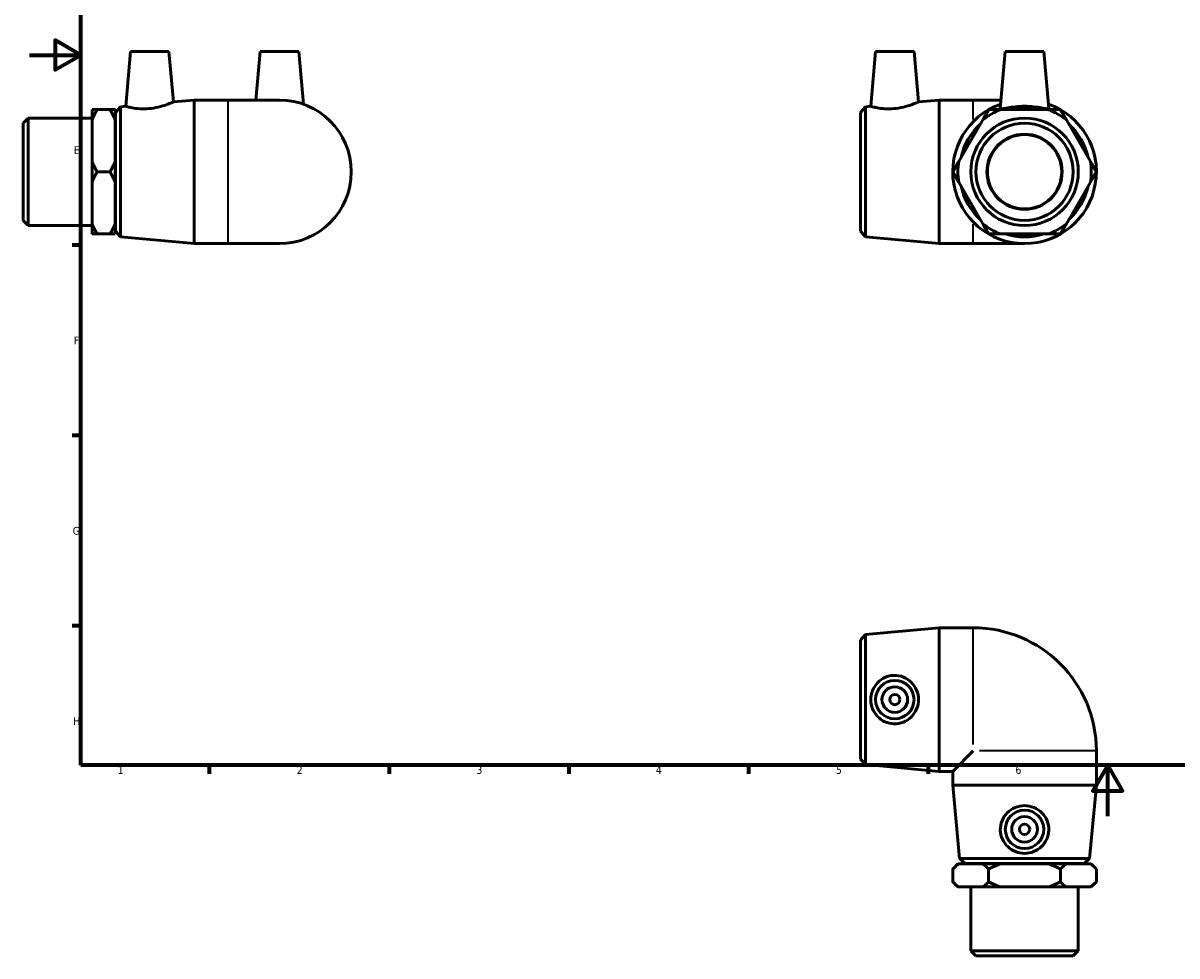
# Model space of a CAD drawing. Header units: millimetres. Extents: x -3 to 897, y -54 to 614.
# Tile 1 of 3: x -3 to 447, y -54 to 309. Entities that reach past the tile are written whole.
import ezdxf

# ---------------------------------------------------------------- set-up
doc = ezdxf.new("R2010")
doc.units = ezdxf.units.MM
for name, color, linetype, lineweight in [('Border (ANSI)', 7, 'Continuous', 70), ('Visible (ANSI)', 7, 'Continuous', 50), ('Visible Narrow (ANSI)', 7, 'Continuous', 35)]:
    doc.layers.add(name, color=color, linetype=linetype, lineweight=lineweight)
doc.styles.add('Note Text (ANSI)', font='tahoma.ttf')

# ---------------------------------------------------------------- blocks, each defined once
blk = doc.blocks.new('Borders Default Border')
at = {"layer": 'Border (ANSI)'}
for p, q in [((20, 222.75), (16.55, 222.75)), ((20, 148.5), (16.55, 148.5)), ((20, 74.25), (16.55, 74.25)), ((70.08, 20), (70.08, 16.55)), ((140.17, 20), (140.17, 16.55)), ((210.25, 20), (210.25, 16.55)), ((280.33, 20), (280.33, 16.55)), ((350.42, 20), (350.42, 16.55))]:
    blk.add_line(p, q, dxfattribs=at)
at = {"layer": 'Border (ANSI)', "flags": 128}
for points in [[(20, 20), (20, 574), (821, 574), (821, 20), (20, 20)], [(0, 297), (20, 297), (10, 302.77), (10, 291.23), (20, 297)], [(420.5, 0), (420.5, 20), (414.73, 10), (426.27, 10), (420.5, 20)]]:
    blk.add_lwpolyline(points, dxfattribs=at)
at = {"layer": 'Border (ANSI)', "color": 230, "true_color": 0xff0080, "char_height": 3.05, "attachment_point": 7, "style": 'Note Text (ANSI)'}
for s, insert in [('E', (17.21, 258.35)), ('F', (17.29, 184.1)), ('G', (16.81, 109.79)), ('H', (16.97, 35.6)), ('1', (34.35, 16.55)), ('2', (104.2, 16.55)), ('3', (174.26, 16.49)), ('4', (244.23, 16.55)), ('5', (314.48, 16.49)), ('6', (384.49, 16.49))]:
    blk.add_mtext(s, dxfattribs=dict(at, insert=insert))

msp = doc.modelspace()

# ---------------------------------------------------------------- linework, layer by layer
at = {"layer": 'Visible (ANSI)'}
for p, q in [((39.359, 298.427), (37.483, 276.995)), ((39.359, 298.427), (54.359, 298.427)), ((54.359, 298.427), (56.085, 278.693)), ((89.959, 298.427), (88.296, 279.427)), ((89.959, 298.427), (104.959, 298.427)), ((104.959, 298.427), (106.76, 277.837)), ((329.939, 298.427), (328.064, 276.995)), ((329.939, 298.427), (344.939, 298.427)), ((344.939, 298.427), (346.666, 278.693)), ((380.539, 298.427), (378.586, 276.102)), ((380.539, 298.427), (395.539, 298.427)), ((395.539, 298.427), (397.493, 276.102)), ((56.085, 278.693), (64.125, 279.427)), ((64.125, 223.427), (64.125, 279.427)), ((64.125, 279.427), (77.459, 279.427)), ((97.459, 279.427), (77.459, 279.427)), ((346.666, 278.693), (354.706, 279.427)), ((354.706, 223.427), (354.706, 279.427)), ((354.706, 279.427), (368.039, 279.427)), ((378.877, 279.427), (368.039, 279.427)), ((24.359, 271.676), (24.359, 275.676)), ((26.359, 275.676), (31.359, 275.676)), ((33.359, 275.676), (33.359, 271.676)), ((33.459, 274.627), (35.45, 276.809)), ((33.459, 228.227), (33.459, 274.627)), ((35.45, 276.809), (37.483, 276.995)), ((35.45, 276.809), (35.45, 226.046)), ((324.039, 274.627), (326.031, 276.809)), ((324.039, 228.227), (324.039, 274.627)), ((326.031, 276.809), (328.064, 276.995)), ((326.031, 276.809), (326.031, 226.046)), ((397.42, 275.676), (378.659, 275.676)), ((-2.541, 270.382), (-0.541, 272.382)), ((-2.541, 232.472), (-2.541, 270.382)), ((-0.541, 272.382), (-0.541, 230.472)), ((-0.541, 272.382), (24.359, 272.382)), ((24.359, 255.428), (24.359, 271.676)), ((33.359, 271.676), (33.359, 255.428)), ((33.359, 271.427), (33.459, 271.427)), ((371.73, 271.676), (362.349, 255.428)), ((413.73, 255.428), (404.349, 271.676)), ((24.359, 247.427), (24.359, 255.428)), ((33.359, 255.428), (33.359, 247.427)), ((26.359, 251.427), (31.359, 251.427)), ((24.359, 231.179), (24.359, 247.427)), ((33.359, 247.427), (33.359, 231.179)), ((362.349, 247.427), (371.73, 231.179)), ((404.349, 231.179), (413.73, 247.427)), ((-2.541, 232.472), (-0.541, 230.472)), ((-0.541, 230.472), (24.359, 230.472)), ((24.359, 227.179), (24.359, 231.179)), ((33.359, 231.427), (33.459, 231.427)), ((33.359, 231.179), (33.359, 227.179)), ((31.359, 227.179), (26.359, 227.179)), ((33.459, 228.227), (35.45, 226.046)), ((35.45, 226.046), (64.125, 223.427)), ((324.039, 228.227), (326.031, 226.046)), ((326.031, 226.046), (354.706, 223.427)), ((378.659, 227.179), (397.42, 227.179)), ((64.125, 223.427), (77.459, 223.427)), ((77.459, 223.427), (97.459, 223.427)), ((354.706, 223.427), (368.039, 223.427)), ((368.039, 223.427), (388.039, 223.427)), ((326.031, 70.911), (354.706, 73.529)), ((354.706, 17.529), (354.706, 73.529)), ((354.706, 73.529), (368.039, 73.529)), ((324.039, 68.729), (326.031, 70.911)), ((324.039, 22.329), (324.039, 68.729)), ((326.031, 70.911), (326.031, 20.147)), ((368.039, 25.529), (360.039, 17.529)), ((416.039, 12.195), (416.039, 25.529)), ((324.039, 22.329), (326.031, 20.147)), ((326.031, 20.147), (354.706, 17.529)), ((354.706, 17.529), (360.039, 17.529)), ((360.039, 12.195), (360.039, 17.529)), ((416.039, 12.195), (360.039, 12.195)), ((362.658, -16.479), (360.039, 12.195)), ((413.421, -16.479), (416.039, 12.195)), ((362.658, -16.479), (413.421, -16.479)), ((364.839, -18.471), (362.658, -16.479)), ((411.239, -18.471), (413.421, -16.479)), ((362.039, -18.571), (360.039, -20.571)), ((360.039, -20.571), (360.039, -25.571)), ((362.039, -18.571), (362.349, -18.571)), ((362.349, -18.571), (371.73, -18.571)), ((411.239, -18.471), (364.839, -18.471)), ((368.039, -18.571), (368.039, -18.471)), ((371.73, -18.571), (378.659, -18.571)), ((374.039, -20.571), (374.039, -25.571)), ((378.659, -18.571), (397.42, -18.571)), ((397.42, -18.571), (404.349, -18.571)), ((402.039, -25.571), (402.039, -20.571)), ((404.349, -18.571), (413.73, -18.571)), ((408.039, -18.571), (408.039, -18.471)), ((413.73, -18.571), (414.039, -18.571)), ((414.039, -18.571), (416.039, -20.571)), ((416.039, -25.571), (416.039, -20.571)), ((362.039, -27.571), (360.039, -25.571)), ((414.039, -27.571), (416.039, -25.571)), ((362.349, -27.571), (362.039, -27.571)), ((371.73, -27.571), (362.349, -27.571)), ((367.084, -52.471), (367.084, -27.571)), ((378.659, -27.571), (371.73, -27.571)), ((397.42, -27.571), (378.659, -27.571)), ((404.349, -27.571), (397.42, -27.571)), ((413.73, -27.571), (404.349, -27.571)), ((408.994, -52.471), (408.994, -27.571)), ((414.039, -27.571), (413.73, -27.571)), ((367.084, -52.471), (408.994, -52.471)), ((369.084, -54.471), (367.084, -52.471)), ((406.994, -54.471), (408.994, -52.471)), ((406.994, -54.471), (369.084, -54.471))]:
    msp.add_line(p, q, dxfattribs=at)
for centre, radius in [((388.039, 251.427), 20.955), ((388.039, 251.427), 18.955), ((388.039, 251.427), 14.668), ((388.039, 251.427), 14.5), ((337.439, 45.529), 7.5), ((337.439, 45.529), 5), ((337.439, 45.529), 2), ((388.039, -5.071), 7.5), ((388.039, -5.071), 5), ((388.039, -5.071), 2)]:
    msp.add_circle(centre, radius, dxfattribs=at)
for centre, radius, start, end in [((97.459, 251.427), 28, 270, 90), ((388.039, 251.427), 28, 109.40192, 70.59808), ((388.039, 251.427), 26, 111.14941, 128.85059), ((388.039, 251.427), 25.382, 72.8151, 107.1849), ((388.039, 251.427), 26, 51.14941, 68.85059), ((388.039, 251.427), 25.382, 132.8151, 167.1849), ((388.039, 251.427), 25.382, 12.8151, 47.1849), ((388.039, 251.427), 26, 171.14941, 188.85059), ((388.039, 251.427), 26, 351.14941, 8.85059), ((388.039, 251.427), 25.382, 192.8151, 227.1849), ((388.039, 251.427), 25.382, 312.8151, 347.1849), ((388.039, 251.427), 26, 231.14941, 248.85059), ((388.039, 251.427), 26, 291.14941, 308.85059), ((388.039, 251.427), 25.382, 252.8151, 287.1849), ((368.039, 25.529), 48, 0, 90)]:
    msp.add_arc(centre, radius, start, end, dxfattribs=at)
for points in [[(24.359, 271.676), (25.161, 273.602), (26.359, 275.676)], [(26.359, 275.676), (25.161, 275.676), (24.359, 275.676)], [(31.359, 275.676), (32.556, 273.602), (33.359, 271.676)], [(33.359, 275.676), (32.556, 275.676), (31.359, 275.676)], [(374.039, 275.676), (372.842, 273.602), (371.73, 271.676)], [(378.659, 275.676), (376.435, 275.676), (374.039, 275.676)], [(402.039, 275.676), (399.644, 275.676), (397.42, 275.676)], [(404.349, 271.676), (403.237, 273.602), (402.039, 275.676)], [(26.359, 251.427), (25.161, 253.502), (24.359, 255.428)], [(33.359, 255.428), (32.556, 253.502), (31.359, 251.427)], [(362.349, 255.428), (361.237, 253.502), (360.039, 251.427)], [(416.039, 251.427), (414.842, 253.502), (413.73, 255.428)], [(24.359, 247.427), (25.161, 249.353), (26.359, 251.427)], [(31.359, 251.427), (32.556, 249.353), (33.359, 247.427)], [(360.039, 251.427), (361.237, 249.353), (362.349, 247.427)], [(413.73, 247.427), (414.842, 249.353), (416.039, 251.427)], [(26.359, 227.179), (25.161, 229.253), (24.359, 231.179)], [(33.359, 231.179), (32.556, 229.253), (31.359, 227.179)], [(371.73, 231.179), (372.842, 229.253), (374.039, 227.179)], [(402.039, 227.179), (403.237, 229.253), (404.349, 231.179)], [(24.359, 227.179), (25.161, 227.179), (26.359, 227.179)], [(31.359, 227.179), (32.556, 227.179), (33.359, 227.179)], [(374.039, 227.179), (376.435, 227.179), (378.659, 227.179)], [(397.42, 227.179), (399.644, 227.179), (402.039, 227.179)], [(360.039, -20.571), (361.237, -19.374), (362.349, -18.571)], [(371.73, -18.571), (372.842, -19.374), (374.039, -20.571)], [(374.039, -20.571), (376.435, -19.374), (378.659, -18.571)], [(397.42, -18.571), (399.644, -19.374), (402.039, -20.571)], [(402.039, -20.571), (403.237, -19.374), (404.349, -18.571)], [(413.73, -18.571), (414.842, -19.374), (416.039, -20.571)], [(362.349, -27.571), (361.237, -26.769), (360.039, -25.571)], [(374.039, -25.571), (372.842, -26.769), (371.73, -27.571)], [(378.659, -27.571), (376.435, -26.769), (374.039, -25.571)], [(402.039, -25.571), (399.644, -26.769), (397.42, -27.571)], [(404.349, -27.571), (403.237, -26.769), (402.039, -25.571)], [(416.039, -25.571), (414.842, -26.769), (413.73, -27.571)]]:
    msp.add_rational_spline(points, [1, 1.00367876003, 1], degree=2, dxfattribs=at)
for points, knots in [([(46.479, 276.067), (45.331, 275.969), (44.112, 275.957), (41.89, 276.095), (40.884, 276.239), (39.302, 276.528), (38.616, 276.693), (37.707, 276.928), (37.483, 276.995), (37.483, 276.995)], [0, 0, 0, 0, 0.3459388, 0.3459388, 0.6918776, 0.6918776, 1.040535, 1.040535, 1.3891924, 1.3891924, 1.3891924, 1.3891924]), ([(56.085, 278.693), (56.085, 278.693), (55.842, 278.583), (54.872, 278.175), (54.147, 277.883), (52.468, 277.291), (51.392, 276.952), (49.015, 276.389), (47.714, 276.172), (46.479, 276.067)], [4.2489109, 4.2489109, 4.2489109, 4.2489109, 4.612224, 4.612224, 4.9755371, 4.9755371, 5.3474871, 5.3474871, 5.719437, 5.719437, 5.719437, 5.719437]), ([(337.06, 276.067), (335.912, 275.969), (334.693, 275.957), (332.471, 276.095), (331.465, 276.239), (329.883, 276.528), (329.197, 276.693), (328.288, 276.928), (328.064, 276.995), (328.064, 276.995)], [0, 0, 0, 0, 0.3459388, 0.3459388, 0.6918776, 0.6918776, 1.040535, 1.040535, 1.3891924, 1.3891924, 1.3891924, 1.3891924]), ([(346.666, 278.693), (346.666, 278.693), (346.423, 278.583), (345.453, 278.175), (344.728, 277.883), (343.049, 277.291), (341.973, 276.952), (339.596, 276.389), (338.295, 276.172), (337.06, 276.067)], [4.2489109, 4.2489109, 4.2489109, 4.2489109, 4.612224, 4.612224, 4.9755371, 4.9755371, 5.3474871, 5.3474871, 5.719437, 5.719437, 5.719437, 5.719437]), ([(397.488, 276.067), (397.451, 275.969), (397.18, 275.957), (396.174, 276.095), (395.439, 276.239), (393.774, 276.528), (392.727, 276.693), (390.441, 276.928), (389.202, 276.995), (386.877, 276.995), (385.638, 276.928), (383.352, 276.693), (382.305, 276.528), (380.64, 276.239), (379.905, 276.095), (378.899, 275.957), (378.628, 275.969), (378.587, 276.077), (378.585, 276.089), (378.587, 276.102)], [0, 0, 0, 0, 0.3459388, 0.3459388, 0.6918776, 0.6918776, 1.040535, 1.040535, 1.3891924, 1.3891924, 1.7378498, 1.7378498, 2.0865072, 2.0865072, 2.432446, 2.432446, 2.7783848, 2.7783848, 2.8162922, 2.8162922, 2.8162922, 2.8162922]), ([(337.06, 36.08), (335.912, 36.118), (334.693, 36.388), (332.471, 37.394), (331.465, 38.129), (329.883, 39.794), (329.197, 40.842), (328.288, 43.128), (328.064, 44.367), (328.064, 46.691), (328.288, 47.93), (329.197, 50.216), (329.883, 51.263), (331.465, 52.929), (332.471, 53.663), (334.693, 54.669), (335.912, 54.94), (338.295, 55.018), (339.596, 54.796), (341.973, 53.839), (343.049, 53.104), (344.728, 51.42), (345.453, 50.361), (346.423, 48.022), (346.666, 46.74), (346.666, 44.318), (346.423, 43.036), (345.453, 40.696), (344.728, 39.638), (343.049, 37.953), (341.973, 37.219), (339.596, 36.262), (338.295, 36.04), (337.06, 36.08)], [0, 0, 0, 0, 0.3459388, 0.3459388, 0.6918776, 0.6918776, 1.040535, 1.040535, 1.3891924, 1.3891924, 1.7378498, 1.7378498, 2.0865072, 2.0865072, 2.432446, 2.432446, 2.7783848, 2.7783848, 3.1503347, 3.1503347, 3.5222846, 3.5222846, 3.8855978, 3.8855978, 4.2489109, 4.2489109, 4.612224, 4.612224, 4.9755371, 4.9755371, 5.3474871, 5.3474871, 5.719437, 5.719437, 5.719437, 5.719437]), ([(397.488, -5.451), (397.451, -6.599), (397.18, -7.817), (396.174, -10.04), (395.439, -11.045), (393.774, -12.628), (392.727, -13.313), (390.441, -14.223), (389.202, -14.446), (386.877, -14.446), (385.638, -14.223), (383.352, -13.313), (382.305, -12.628), (380.64, -11.045), (379.905, -10.04), (378.899, -7.817), (378.628, -6.599), (378.55, -4.216), (378.772, -2.914), (379.73, -0.538), (380.464, 0.538), (382.149, 2.217), (383.207, 2.942), (385.547, 3.912), (386.828, 4.155), (389.251, 4.155), (390.532, 3.912), (392.872, 2.942), (393.93, 2.217), (395.615, 0.538), (396.349, -0.538), (397.307, -2.914), (397.529, -4.216), (397.488, -5.451)], [0, 0, 0, 0, 0.3459388, 0.3459388, 0.6918776, 0.6918776, 1.040535, 1.040535, 1.3891924, 1.3891924, 1.7378498, 1.7378498, 2.0865072, 2.0865072, 2.432446, 2.432446, 2.7783848, 2.7783848, 3.1503347, 3.1503347, 3.5222846, 3.5222846, 3.8855978, 3.8855978, 4.2489109, 4.2489109, 4.612224, 4.612224, 4.9755371, 4.9755371, 5.3474871, 5.3474871, 5.719437, 5.719437, 5.719437, 5.719437])]:
    msp.add_open_spline(points, degree=3, knots=knots, dxfattribs=at)
msp.add_open_spline([(397.492, 276.102), (397.494, 276.089), (397.492, 276.077), (397.488, 276.067)], degree=3, dxfattribs=at)
at = {"layer": 'Visible Narrow (ANSI)'}
for p, q in [((77.459, 223.772), (77.459, 279.083)), ((368.039, 271.803), (368.039, 279.405)), ((368.039, 223.45), (368.039, 231.052)), ((368.039, 27.982), (368.039, 73.333)), ((415.844, 25.529), (370.493, 25.529))]:
    msp.add_line(p, q, dxfattribs=at)

# ---------------------------------------------------------------- block references
msp.add_blockref('Borders Default Border', (0, 0))

doc.saveas('drawing.dxf')
